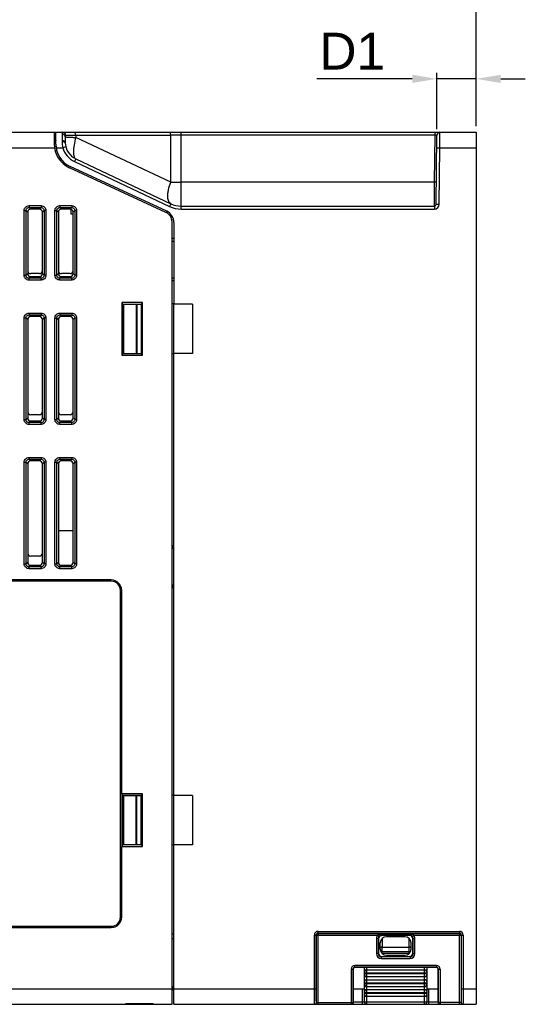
# Model space of a CAD drawing. Header units: millimetres. Extents: x 88 to 1193, y 471 to 1243.
# Tile 46 of 48: x 427 to 509, y 1000 to 1161. Entities that reach past the tile are written whole.
import ezdxf

# ---------------------------------------------------------------- set-up
doc = ezdxf.new("R2010")
doc.units = ezdxf.units.MM
doc.header["$LTSCALE"] = 20
doc.header["$PDMODE"] = 3
doc.header["$PDSIZE"] = 0.3
doc.layers.get('0').update_dxf_attribs({"linetype": 'CONTINUOUS'})
doc.layers.get('Defpoints').update_dxf_attribs({"linetype": 'CONTINUOUS'})
for name, color, linetype in [('32025067XX_LABEL_BL378', 7, 'CONTINUOUS'), ('33086451_IPMM300_M1_COVER_BL383', 7, 'CONTINUOUS'), ('33086562_M300_B_CASE_BASE_BL375', 7, 'CONTINUOUS'), ('33086565XX_M300_A_FANGUAR_BL376', 7, 'CONTINUOUS'), ('33087215_M300_B_BODY_MH_BL357', 7, 'CONTINUOUS'), ('DIM', 6, 'CONTINUOUS'), ('M300_B_PWR_BD_IPM_WO_EMI_BL364', 7, 'CONTINUOUS'), ('NUT_M4P07_BL377', 7, 'CONTINUOUS')]:
    doc.layers.add(name, color=color, linetype=linetype)
doc.styles.get("Standard").update_dxf_attribs({"font": 'arial.ttf'})
doc.dimstyles.get("Standard").update_dxf_attribs({"dimtxt": 6, "dimasz": 4, "dimexe": 1, "dimexo": 1, "dimgap": 0.09, "dimtad": 1, "dimdec": 1, "dimzin": 0, "dimdsep": 46, "dimtxsty": 'Standard', "dimblk": '_FILLED', "dimcen": 0.09, "dimclrd": 256, "dimclre": 256, "dimadec": 0, "dimazin": 0, "dimtp": 0.1, "dimtm": 0.1, "dimtfac": 1, "dimtdec": 1, "dimtmove": 0, "dimatfit": 3, "dimldrblk": '_FILLED', "dimfxl": 1, "dimtolj": 1, "dimtzin": 0, "dimlwe": -1, "dimarcsym": 0})

# ---------------------------------------------------------------- blocks, each defined once
blk = doc.blocks.new('_FILLED')
at = {"color": 0, "linetype": 'ByBlock'}
blk.add_solid([(0, 0), (-1, 0.167), (-1, -0.167)], dxfattribs=at)
blk = doc.blocks.new('*D7')
at = {"layer": 'Defpoints', "color": 0, "transparency": 16777216}
for p in [(494.87, 1151.2), (494.87, 1141.99), (501.27, 1142.49)]:
    blk.add_point(p, dxfattribs=at)
at = {"layer": 'DIM', "color": 7, "transparency": 16777216}
for p, q in [((494.87, 1142.99), (494.87, 1152.2)), ((501.27, 1143.49), (501.27, 1152.2))]:
    blk.add_line(p, q, dxfattribs=at)
at = {"layer": 'DIM', "color": 7, "lineweight": -2, "transparency": 16777216}
for p, q in [((490.87, 1151.2), (475.34, 1151.2)), ((501.27, 1151.2), (494.87, 1151.2)), ((505.27, 1151.2), (509.27, 1151.2))]:
    blk.add_line(p, q, dxfattribs=at)
at = {"layer": 'DIM', "color": 7, "lineweight": -2, "transparency": 16777216, "xscale": 4, "yscale": 4, "zscale": 4}
blk.add_blockref('_FILLED', (494.87, 1151.2), dxfattribs=at)
at = {"layer": 'DIM', "color": 7, "lineweight": -2, "transparency": 16777216, "xscale": 4, "yscale": 4, "zscale": 4, "rotation": 180}
blk.add_blockref('_FILLED', (501.27, 1151.2), dxfattribs=at)
at = {"layer": 'DIM', "color": 0, "transparency": 16777216, "insert": (481.1, 1155.71), "char_height": 6, "attachment_point": 5}
blk.add_mtext('\\A1;D1', dxfattribs=at)
blk = doc.blocks.new('*D8')
at = {"layer": 'Defpoints', "color": 0, "transparency": 16777216}
for p in [(343.27, 1163.72), (501.27, 1142.49), (343.27, 1087.93)]:
    blk.add_point(p, dxfattribs=at)
at = {"layer": 'DIM', "color": 7, "transparency": 16777216}
for p, q in [((343.27, 1088.93), (343.27, 1164.72)), ((501.27, 1143.49), (501.27, 1164.72))]:
    blk.add_line(p, q, dxfattribs=at)
at = {"layer": 'DIM', "color": 7, "lineweight": -2, "transparency": 16777216}
blk.add_line((497.27, 1163.72), (347.27, 1163.72), dxfattribs=at)
at = {"layer": 'DIM', "color": 7, "lineweight": -2, "transparency": 16777216, "xscale": 4, "yscale": 4, "zscale": 4, "rotation": 180}
blk.add_blockref('_FILLED', (343.27, 1163.72), dxfattribs=at)
at = {"layer": 'DIM', "color": 7, "lineweight": -2, "transparency": 16777216, "xscale": 4, "yscale": 4, "zscale": 4}
blk.add_blockref('_FILLED', (501.27, 1163.72), dxfattribs=at)
at = {"layer": 'DIM', "color": 0, "transparency": 16777216, "insert": (422.27, 1168.22), "char_height": 6, "attachment_point": 5}
blk.add_mtext('\\A1;D', dxfattribs=at)

msp = doc.modelspace()

# ---------------------------------------------------------------- linework, layer by layer
at = {"layer": '32025067XX_LABEL_BL378', "linetype": 'Continuous'}
for p, q in [((441.87, 1069.39), (395.67, 1069.39)), ((443.37, 1014.69), (443.37, 1067.89)), ((404.17, 1013.19), (441.87, 1013.19))]:
    msp.add_line(p, q, dxfattribs=at)
for centre, start, end in [((441.87, 1067.89), 0, 90), ((441.87, 1014.69), 270, 0)]:
    msp.add_arc(centre, 1.5, start, end, dxfattribs=at)
at = {"layer": '33086451_IPMM300_M1_COVER_BL383', "linetype": 'Continuous'}
for p, q in [((451.87, 1074.77), (451.87, 1075.24)), ((451.87, 1068.34), (451.87, 1068.81))]:
    msp.add_line(p, q, dxfattribs=at)
at = {"layer": '33086562_M300_B_CASE_BASE_BL375', "linetype": 'Continuous'}
for p, q in [((432.87, 1140.54), (432.87, 1142.43)), ((432.91, 1142.49), (501.27, 1142.49)), ((433.87, 1142.2), (433.87, 1141.12)), ((434.37, 1141.76), (434.37, 1140.89)), ((436.09, 1142), (436.09, 1141.67)), ((451.56, 1142), (436.09, 1142)), ((451.56, 1134.36), (436.09, 1141.67)), ((451.56, 1134.36), (451.56, 1142)), ((453.26, 1129.99), (453.26, 1142.49)), ((494.57, 1142.01), (453.26, 1142.01)), ((494.5, 1134.35), (494.57, 1142.01)), ((494.57, 1142.01), (494.57, 1142.49)), ((494.77, 1130.79), (494.87, 1141.99)), ((495.35, 1139.99), (495.37, 1142.49)), ((501.27, 1142.49), (501.27, 1000.49)), ((432.88, 1141.19), (432.57, 1141.13)), ((432.88, 1140.21), (432.58, 1140.15)), ((434.47, 1140.12), (433.99, 1139.99)), ((432.74, 1139.45), (432.99, 1139.57)), ((432.91, 1139.99), (433.99, 1139.99)), ((494.85, 1139.99), (495.35, 1139.99)), ((495.27, 1130.78), (495.35, 1139.99)), ((495.35, 1139.99), (501.27, 1139.99)), ((434.31, 1137.18), (434.54, 1137.29)), ((450.91, 1129.63), (435.19, 1136.91)), ((436.09, 1138.18), (435.87, 1137.72)), ((435.87, 1137.72), (451.34, 1130.42)), ((436.09, 1138.18), (451.56, 1130.87)), ((494.5, 1134.35), (453.26, 1134.35)), ((494.47, 1130.49), (494.5, 1134.35)), ((451.56, 1130.87), (451.34, 1130.42)), ((453.26, 1130.49), (494.47, 1130.49)), ((494.47, 1130.49), (494.47, 1129.99)), ((494.77, 1130.79), (495.27, 1130.78)), ((435.37, 1129.18), (435.37, 1129.95)), ((435.67, 1129.18), (435.37, 1129.18)), ((450.71, 1129.48), (451.03, 1129.56)), ((453.26, 1129.99), (494.47, 1129.99)), ((451.74, 1128.22), (452.01, 1128.3)), ((452.07, 1127.81), (452.07, 1114.5)), ((451.76, 1125.24), (452.07, 1125.23)), ((451.76, 1118.34), (452.07, 1118.34)), ((443.77, 1114.47), (446.76, 1114.5)), ((443.77, 1106.51), (443.77, 1114.47)), ((443.91, 1106.5), (443.91, 1114.47)), ((445.9, 1114.49), (445.9, 1106.49)), ((446.05, 1114.49), (446.05, 1106.49)), ((446.76, 1114.5), (446.76, 1106.48)), ((446.91, 1114.5), (446.77, 1114.5)), ((452.07, 1114.54), (451.77, 1114.54)), ((455.07, 1114.5), (452.07, 1114.5)), ((452.07, 1106.49), (452.07, 1114.49)), ((455.07, 1114.5), (455.07, 1106.48)), ((443.77, 1106.51), (446.76, 1106.48)), ((446.91, 1106.48), (446.77, 1106.48)), ((452.07, 1106.43), (451.77, 1106.44)), ((455.07, 1106.48), (452.07, 1106.48)), ((452.07, 1034.5), (452.07, 1106.48)), ((451.76, 1075.24), (452.07, 1075.23)), ((451.76, 1068.34), (452.07, 1068.34)), ((443.77, 1034.47), (446.76, 1034.5)), ((443.77, 1026.51), (443.77, 1034.47)), ((443.91, 1026.5), (443.91, 1034.47)), ((445.9, 1026.49), (445.9, 1034.49)), ((446.05, 1026.49), (446.05, 1034.49)), ((446.76, 1026.48), (446.76, 1034.5)), ((446.91, 1034.5), (446.77, 1034.5)), ((452.07, 1034.54), (451.77, 1034.54)), ((455.07, 1034.5), (452.07, 1034.5)), ((452.07, 1026.49), (452.07, 1034.49)), ((455.07, 1034.5), (455.07, 1026.48)), ((446.76, 1026.48), (443.77, 1026.51)), ((446.91, 1026.48), (446.77, 1026.48)), ((452.07, 1026.43), (451.77, 1026.44)), ((455.07, 1026.48), (452.07, 1026.48)), ((452.07, 1000.49), (452.07, 1026.48)), ((451.77, 1011.97), (452.07, 1011.97)), ((475.28, 1011.79), (475.27, 1011.73)), ((475.53, 1012.37), (498.55, 1012.37)), ((475.53, 1012.07), (475.53, 1012.37)), ((475.53, 1012.07), (498.55, 1012.07)), ((475.53, 1012.07), (475.57, 1012.03)), ((475.57, 1012.03), (475.57, 1012.03)), ((475.57, 1012.03), (498.51, 1012.03)), ((475.57, 1000.49), (475.57, 1012.03)), ((490.5, 1011.88), (485.83, 1011.88)), ((485.83, 1011.72), (485.83, 1011.88)), ((490.5, 1011.72), (490.5, 1011.88)), ((498.54, 1012.06), (498.51, 1012.03)), ((498.57, 1012.03), (498.51, 1012.03)), ((498.51, 1012.03), (498.51, 1000.49)), ((498.55, 1012.37), (498.55, 1012.07)), ((474.93, 1011.77), (475.23, 1011.77)), ((474.93, 1002.99), (474.93, 1011.77)), ((475.23, 1002.99), (475.23, 1011.77)), ((475.25, 1011.76), (475.27, 1011.73)), ((475.27, 1011.73), (485.22, 1011.73)), ((475.27, 1000.79), (475.27, 1011.73)), ((485.33, 1011.22), (485.03, 1011.22)), ((485.03, 1011.22), (485.03, 1008.75)), ((485.45, 1011.54), (485.22, 1011.73)), ((485.33, 1011.22), (485.37, 1011.19)), ((485.33, 1011.22), (485.33, 1008.75)), ((485.37, 1011.19), (485.37, 1008.79)), ((490.5, 1011.72), (485.83, 1011.72)), ((485.83, 1011.72), (485.87, 1011.69)), ((490.47, 1011.69), (485.87, 1011.69)), ((490.5, 1011.72), (490.47, 1011.69)), ((490.89, 1011.54), (491.12, 1011.73)), ((491, 1011.22), (490.97, 1011.19)), ((490.97, 1008.79), (490.97, 1011.19)), ((491, 1011.22), (491.3, 1011.22)), ((491, 1008.75), (491, 1011.22)), ((491.12, 1011.73), (498.81, 1011.73)), ((491.3, 1008.75), (491.3, 1011.22)), ((498.85, 1011.77), (498.81, 1011.73)), ((498.81, 1011.73), (498.81, 1011.74)), ((498.81, 1011.73), (498.81, 1000.79)), ((498.85, 1011.77), (499.15, 1011.77)), ((498.85, 1011.77), (498.85, 1002.99)), ((499.15, 1011.77), (499.15, 1002.99)), ((485.33, 1008.75), (485.03, 1008.75)), ((485.33, 1008.75), (485.37, 1008.79)), ((491, 1008.75), (490.97, 1008.79)), ((491, 1008.75), (491.3, 1008.75)), ((485.83, 1008.25), (485.87, 1008.29)), ((485.83, 1008.25), (490.5, 1008.25)), ((485.83, 1008.25), (485.83, 1007.95)), ((485.83, 1007.95), (490.5, 1007.95)), ((485.87, 1008.29), (490.47, 1008.29)), ((490.5, 1008.25), (490.47, 1008.29)), ((490.5, 1008.25), (490.5, 1007.95)), ((480.93, 1006.22), (481.23, 1006.22)), ((480.93, 1006.22), (480.93, 1000.49)), ((481.27, 1006.19), (481.23, 1006.22)), ((481.23, 1006.22), (481.23, 1000.79)), ((481.27, 1000.79), (481.27, 1006.19)), ((494.8, 1006.82), (481.53, 1006.82)), ((481.53, 1006.52), (481.53, 1006.82)), ((494.8, 1006.52), (481.53, 1006.52)), ((481.57, 1006.49), (481.53, 1006.52)), ((494.77, 1006.49), (481.57, 1006.49)), ((494.8, 1006.52), (494.77, 1006.49)), ((494.8, 1006.82), (494.8, 1006.52)), ((495.1, 1006.22), (495.07, 1006.19)), ((495.07, 1000.79), (495.07, 1006.19)), ((495.1, 1006.22), (495.4, 1006.22)), ((495.1, 1006.22), (495.1, 1000.79)), ((495.4, 1006.22), (495.4, 1000.49)), ((451.75, 1002.82), (452.07, 1002.79)), ((451.87, 1003.35), (451.87, 1002.81)), ((452.07, 1002.99), (475.23, 1002.99)), ((498.85, 1002.99), (501.27, 1002.99)), ((475.27, 1000.79), (481.27, 1000.79)), ((498.81, 1000.79), (495.07, 1000.79)), ((452.07, 1000.49), (480.93, 1000.49)), ((495.4, 1000.49), (501.27, 1000.49))]:
    msp.add_line(p, q, dxfattribs=at)
for centre, radius, start, end in [((453.25, 282.42), 859.59, 89.99912, 90.11297), ((495.37, 1141.99), 0.5, 89.9999, 179.5), ((436.87, 1140.54), 4, 180, 245.1363), ((439.39, 1141.11), 5.53, 179.9909, 181.4176), ((439.29, 1141.11), 5.43, 181.4261, 191.9669), ((437.41, 1140.89), 3.04, 179.9877, 181.7698), ((437.37, 1140.89), 3, 181.781, 244.7223), ((437.37, 1140.89), 3.5, 194.9176, 244.7223), ((453.25, 1241.82), 107.47, 269.0963, 270.0069), ((453.26, 1134.49), 4, 244.7223, 270), ((494.47, 1130.79), 0.3, 270, 359.5), ((494.47, 1130.79), 0.8, 270, 359.5), ((450.07, 1127.81), 2, 0, 65.1363), ((453.26, 1134.49), 4.5, 244.7223, 270), ((475.53, 1011.77), 0.6, 90.0047, 179.9953), ((475.53, 1011.77), 0.3, 89.9783, 180.0217), ((475.58, 1011.73), 0.303, 163.7246, 169.3168), ((475.57, 1011.73), 0.301, 124.1846, 135.6254), ((498.55, 1011.77), 0.6, 0.0047, 89.9953), ((498.55, 1011.77), 0.3, 359.9783, 90.0217), ((498.51, 1011.73), 0.303, 73.7246, 79.3168), ((498.51, 1011.73), 0.301, 34.1846, 45.6254), ((485.83, 1008.75), 0.8, 180.0024, 269.9976), ((485.83, 1008.75), 0.5, 179.9882, 270.0118), ((490.5, 1008.75), 0.8, 270.0024, 359.9976), ((490.5, 1008.75), 0.5, 269.9882, 0.0118), ((481.53, 1006.22), 0.6, 89.9968, 180.0032), ((481.53, 1006.22), 0.3, 89.972, 180.028), ((494.8, 1006.22), 0.6, 0.0047, 89.9953), ((494.8, 1006.22), 0.3, 359.9783, 90.0217), ((474.97, 1000.79), 0.3, 270.0044, 0.0044), ((474.97, 1000.79), 0.3, 269.9866, 0.0221), ((480.93, 1000.79), 0.3, 270.0045, 0.0042), ((495.4, 1000.79), 0.3, 179.9987, 236.8673), ((499.11, 1000.79), 0.3, 179.9956, 269.9956), ((499.11, 1000.79), 0.3, 179.9779, 270.0134)]:
    msp.add_arc(centre, radius, start, end, dxfattribs=at)
for centre, major_axis, ratio, start_param, end_param in [((485.87, 1011.19), (0.462, -0.191), 0.999785, 1.963572, 3.534063), ((490.47, 1011.19), (0.462, 0.191), 0.999785, 5.890715, 7.461206), ((485.87, 1008.79), (0.293, 0.406), 0.999518, -4.087759, -2.517268), ((490.47, 1008.79), (-0.293, 0.406), 0.999518, -3.765918, -2.195426), ((481.57, 1006.19), (0.277, -0.115), 0.999785, 1.963572, 3.534063), ((494.77, 1006.19), (0.277, 0.115), 0.999785, -0.392471, 1.178021)]:
    msp.add_ellipse(centre, major_axis=major_axis, ratio=ratio, start_param=start_param, end_param=end_param, dxfattribs=at)
for points, knots in [([(432.91, 1142.49), (432.9, 1142.49), (432.87, 1142.47), (432.87, 1142.44), (432.87, 1142.43)], [0, 0, 0, 0, 0.408714, 1, 1, 1, 1]), ([(433.99, 1142.49), (433.97, 1142.49), (433.93, 1142.47), (433.89, 1142.41), (433.87, 1142.32), (433.87, 1142.25), (433.87, 1142.2)], [0, 0, 0, 0, 0.172518, 0.366633, 0.636335, 1, 1, 1, 1]), ([(434.37, 1141.76), (434.37, 1141.81), (434.34, 1141.93), (434.19, 1142.13), (433.99, 1142.2), (433.87, 1142.2)], [0, 0, 0, 0, 0.237439, 0.484012, 1, 1, 1, 1]), ([(434.47, 1141.99), (434.47, 1142.12), (434.37, 1142.38), (434.11, 1142.49), (433.99, 1142.49)], [0, 0, 0, 0, 0.506354, 1, 1, 1, 1]), ([(434.47, 1141.99), (434.46, 1141.99), (434.42, 1141.98), (434.39, 1141.93), (434.37, 1141.85), (434.37, 1141.79), (434.37, 1141.76)], [0, 0, 0, 0, 0.181189, 0.379673, 0.647082, 1, 1, 1, 1]), ([(434.37, 1141.76), (434.37, 1141.76), (434.38, 1141.75), (434.4, 1141.75), (434.44, 1141.74), (434.52, 1141.73), (434.65, 1141.72), (434.85, 1141.7), (435.1, 1141.69), (435.4, 1141.68), (435.73, 1141.67), (435.96, 1141.67), (436.09, 1141.67)], [0, 0, 0, 0, 0.006279, 0.020153, 0.042279, 0.072713, 0.158105, 0.27467, 0.420243, 0.592043, 0.786809, 1, 1, 1, 1]), ([(436.09, 1142), (435.75, 1142), (435.21, 1142), (434.67, 1142), (434.47, 1141.99)], [0, 0, 0, 0, 0.630492, 1, 1, 1, 1]), ([(436.09, 1141.67), (435.98, 1141.25), (435.8, 1140.48), (435.7, 1139.55), (435.73, 1138.92), (435.8, 1138.52), (435.95, 1138.24), (436.09, 1138.18)], [0, 0, 0, 0, 0.355449, 0.654872, 0.774375, 0.870937, 1, 1, 1, 1]), ([(436.09, 1142), (436.09, 1142.07), (436.07, 1142.19), (436.03, 1142.36), (435.94, 1142.49), (435.87, 1142.49)], [0, 0, 0, 0, 0.336604, 0.631534, 1, 1, 1, 1]), ([(451.56, 1142), (451.56, 1142.07), (451.54, 1142.19), (451.5, 1142.36), (451.41, 1142.49), (451.34, 1142.49)], [0, 0, 0, 0, 0.336604, 0.631535, 1, 1, 1, 1]), ([(494.87, 1141.99), (494.87, 1141.99), (494.86, 1142), (494.84, 1142), (494.81, 1142), (494.76, 1142), (494.68, 1142.01), (494.61, 1142.01), (494.57, 1142.01)], [0, 0, 0, 0, 0.021902, 0.079129, 0.17122, 0.295025, 0.61829, 1, 1, 1, 1]), ([(434.3, 1141), (434.25, 1141.04), (434.1, 1141.1), (433.95, 1141.12), (433.87, 1141.12)], [0, 0, 0, 0, 0.443609, 1, 1, 1, 1]), ([(434.3, 1140.89), (434.25, 1140.93), (434.1, 1140.97), (433.95, 1140.98), (433.87, 1140.98)], [0, 0, 0, 0, 0.438599, 1, 1, 1, 1]), ([(434.37, 1140.89), (434.37, 1140.9), (434.36, 1140.94), (434.33, 1140.98), (434.3, 1141)], [0, 0, 0, 0, 0.220587, 1, 1, 1, 1]), ([(434.37, 1140.8), (434.37, 1140.8), (434.36, 1140.84), (434.33, 1140.87), (434.3, 1140.89)], [0, 0, 0, 0, 0.212905, 1, 1, 1, 1]), ([(451.56, 1130.87), (451.16, 1131.06), (451.04, 1131.84), (451.09, 1132.6), (451.23, 1133.38), (451.41, 1133.97), (451.56, 1134.36)], [0, 0, 0, 0, 0.358118, 0.496636, 0.652024, 1, 1, 1, 1]), ([(494.8, 1134.36), (494.8, 1134.35), (494.79, 1134.35), (494.78, 1134.35), (494.75, 1134.35), (494.69, 1134.35), (494.61, 1134.35), (494.54, 1134.35), (494.5, 1134.35)], [0, 0, 0, 0, 0.02053, 0.077664, 0.169875, 0.294051, 0.61852, 1, 1, 1, 1]), ([(485.83, 1011.88), (485.73, 1011.88), (485.51, 1011.86), (485.31, 1011.79), (485.22, 1011.73)], [0, 0, 0, 0, 0.500888, 1, 1, 1, 1]), ([(485.83, 1011.72), (485.76, 1011.72), (485.61, 1011.69), (485.49, 1011.6), (485.45, 1011.54)], [0, 0, 0, 0, 0.500828, 1, 1, 1, 1]), ([(490.89, 1011.54), (490.84, 1011.6), (490.72, 1011.69), (490.58, 1011.72), (490.5, 1011.72)], [0, 0, 0, 0, 0.499168, 1, 1, 1, 1]), ([(474.97, 1000.49), (474.97, 1000.49), (474.97, 1000.51), (474.96, 1000.54), (474.96, 1000.6), (474.96, 1000.68), (474.95, 1000.79), (474.95, 1000.97), (474.94, 1001.24), (474.94, 1001.62), (474.94, 1002.04), (474.93, 1002.51), (474.93, 1002.83), (474.93, 1002.99)], [0, 0, 0, 0, 0.005059, 0.01952, 0.043386, 0.076468, 0.118418, 0.168861, 0.293178, 0.444668, 0.617445, 0.805051, 1, 1, 1, 1]), ([(475.27, 1000.79), (475.27, 1000.79), (475.27, 1000.81), (475.26, 1000.83), (475.26, 1000.89), (475.26, 1000.96), (475.25, 1001.05), (475.25, 1001.21), (475.24, 1001.45), (475.24, 1001.78), (475.24, 1002.16), (475.23, 1002.56), (475.23, 1002.84), (475.23, 1002.99)], [0, 0, 0, 0, 0.005127, 0.019602, 0.043474, 0.076561, 0.118515, 0.168957, 0.29326, 0.444739, 0.6175, 0.805078, 1, 1, 1, 1]), ([(498.85, 1002.99), (498.85, 1002.84), (498.85, 1002.56), (498.85, 1002.16), (498.85, 1001.78), (498.84, 1001.45), (498.84, 1001.21), (498.83, 1001.05), (498.83, 1000.96), (498.83, 1000.89), (498.82, 1000.83), (498.82, 1000.81), (498.82, 1000.79), (498.81, 1000.79)], [0, 0, 0, 0, 0.194922, 0.3825, 0.555261, 0.70674, 0.831043, 0.881485, 0.923439, 0.956526, 0.980398, 0.994873, 1, 1, 1, 1]), ([(499.15, 1002.99), (499.15, 1002.83), (499.15, 1002.51), (499.15, 1002.04), (499.15, 1001.62), (499.14, 1001.24), (499.14, 1000.97), (499.13, 1000.79), (499.13, 1000.68), (499.12, 1000.6), (499.12, 1000.54), (499.12, 1000.51), (499.12, 1000.49), (499.11, 1000.49)], [0, 0, 0, 0, 0.194949, 0.382555, 0.555332, 0.706822, 0.831139, 0.881582, 0.923532, 0.956614, 0.98048, 0.994941, 1, 1, 1, 1]), ([(481.27, 1000.79), (481.27, 1000.72), (481.22, 1000.59), (481.11, 1000.52), (481.06, 1000.5)], [0, 0, 0, 0, 0.546691, 1, 1, 1, 1]), ([(495.07, 1000.79), (495.07, 1000.72), (495.11, 1000.59), (495.22, 1000.52), (495.28, 1000.5)], [0, 0, 0, 0, 0.546925, 1, 1, 1, 1])]:
    msp.add_open_spline(points, degree=3, knots=knots, dxfattribs=at)
for points in [[(475.36, 1011.94), (475.32, 1011.91), (475.3, 1011.86), (475.29, 1011.82)], [(475.57, 1012.03), (475.51, 1012.03), (475.45, 1012.01), (475.4, 1011.98)], [(490.89, 1011.83), (490.76, 1011.86), (490.63, 1011.88), (490.5, 1011.88)], [(491.12, 1011.73), (491.05, 1011.78), (490.97, 1011.81), (490.89, 1011.83)], [(498.72, 1011.95), (498.69, 1011.98), (498.64, 1012.01), (498.6, 1012.02)], [(498.81, 1011.74), (498.81, 1011.79), (498.79, 1011.85), (498.76, 1011.9)], [(485.22, 1011.73), (485.1, 1011.59), (485.03, 1011.4), (485.03, 1011.22)], [(485.45, 1011.54), (485.38, 1011.45), (485.33, 1011.33), (485.33, 1011.22)], [(491, 1011.22), (491, 1011.33), (490.96, 1011.45), (490.89, 1011.54)], [(491.3, 1011.22), (491.3, 1011.4), (491.23, 1011.59), (491.12, 1011.73)], [(481.06, 1000.5), (481.03, 1000.49), (480.99, 1000.49), (480.96, 1000.49)], [(495.4, 1000.49), (495.34, 1000.49), (495.29, 1000.51), (495.24, 1000.54)], [(495.28, 1000.5), (495.31, 1000.49), (495.34, 1000.49), (495.37, 1000.49)]]:
    msp.add_open_spline(points, degree=3, dxfattribs=at)
at = {"layer": '33086565XX_M300_A_FANGUAR_BL376', "linetype": 'Continuous'}
for p, q in [((485.67, 1009.49), (485.67, 1010.49)), ((485.97, 1011.2), (485.97, 1009.81)), ((489.67, 1011.49), (486.67, 1011.49)), ((490.37, 1009.81), (490.37, 1011.2)), ((490.67, 1009.49), (490.67, 1010.49)), ((485.75, 1009.09), (485.97, 1009.09)), ((485.97, 1008.79), (485.95, 1008.79)), ((485.97, 1009.81), (490.37, 1009.81)), ((485.97, 1008.79), (485.97, 1009.81)), ((485.97, 1009.09), (490.37, 1009.09)), ((485.97, 1008.79), (490.37, 1008.79)), ((485.97, 1008.77), (485.97, 1008.79)), ((490.37, 1008.79), (490.37, 1009.81)), ((490.37, 1009.09), (490.58, 1009.09)), ((490.38, 1008.79), (490.37, 1008.79)), ((490.37, 1008.79), (490.37, 1008.77)), ((486.67, 1008.49), (489.67, 1008.49)), ((486.67, 1008.49), (489.67, 1008.49)), ((481.27, 1000.89), (481.27, 1006.19)), ((483.07, 1000.89), (483.07, 1006.49)), ((483.07, 1006.09), (493.27, 1006.09)), ((483.07, 1005.59), (493.27, 1005.59)), ((483.07, 1005.49), (493.27, 1005.49)), ((483.47, 1000.49), (483.47, 1006.49)), ((492.87, 1000.49), (492.87, 1006.49)), ((493.27, 1000.89), (493.27, 1006.49)), ((495.07, 1006.19), (495.07, 1000.89)), ((483.07, 1004.99), (493.27, 1004.99)), ((483.07, 1004.49), (493.27, 1004.49)), ((483.07, 1003.99), (493.27, 1003.99)), ((483.07, 1003.89), (493.27, 1003.89)), ((481.27, 1002.99), (483.07, 1002.99)), ((482.77, 1000.49), (482.77, 1002.99)), ((483.07, 1003.39), (493.27, 1003.39)), ((483.07, 1002.89), (493.27, 1002.89)), ((483.07, 1002.39), (493.27, 1002.39)), ((483.07, 1002.29), (493.27, 1002.29)), ((493.27, 1002.99), (495.07, 1002.99)), ((493.57, 1000.49), (493.57, 1002.99)), ((481.27, 1000.89), (495.07, 1000.89)), ((483.07, 1001.79), (493.27, 1001.79)), ((480.93, 1000.49), (495.4, 1000.49))]:
    msp.add_line(p, q, dxfattribs=at)
for centre, radius, start, end in [((486.67, 1010.49), 1, 90, 180), ((489.67, 1010.49), 1, 0, 90), ((486.67, 1009.49), 1, 180, 270), ((489.67, 1009.49), 1, 270, 0), ((483.47, 1005.69), 0.4, 90, 180), ((483.47, 1005.39), 0.4, 180, 270), ((492.87, 1005.69), 0.4, 0, 90), ((492.87, 1005.39), 0.4, 270, 0), ((483.47, 1004.09), 0.4, 90, 180), ((483.47, 1003.79), 0.4, 180, 270), ((492.87, 1004.09), 0.4, 0, 90), ((492.87, 1003.79), 0.4, 270, 0), ((483.47, 1002.49), 0.4, 90, 180), ((483.47, 1002.19), 0.4, 180, 270), ((492.87, 1002.49), 0.4, 0, 90), ((492.87, 1002.19), 0.4, 270, 0), ((480.87, 1000.89), 0.4, 358.0041, 0), ((483.47, 1000.89), 0.4, 180, 270), ((492.87, 1000.89), 0.4, 270, 0), ((495.47, 1000.89), 0.4, 180, 181.9959)]:
    msp.add_arc(centre, radius, start, end, dxfattribs=at)
for points, knots in [([(485.97, 1009.81), (485.93, 1009.81), (485.86, 1009.8), (485.76, 1009.76), (485.69, 1009.71), (485.67, 1009.65), (485.67, 1009.63)], [0, 0, 0, 0, 0.303903, 0.579517, 0.809253, 1, 1, 1, 1]), ([(490.67, 1009.63), (490.67, 1009.65), (490.65, 1009.71), (490.58, 1009.76), (490.48, 1009.8), (490.41, 1009.81), (490.37, 1009.81)], [0, 0, 0, 0, 0.190747, 0.420483, 0.696097, 1, 1, 1, 1])]:
    msp.add_open_spline(points, degree=3, knots=knots, dxfattribs=at)
at = {"layer": '33087215_M300_B_BODY_MH_BL357', "linetype": 'Continuous'}
for p, q in [((349.37, 1142.49), (432.91, 1142.49)), ((432.57, 1142.4), (432.57, 1140.63)), ((435.06, 1142.49), (435.87, 1142.49)), ((432.65, 1141.51), (432.59, 1141.5)), ((432.8, 1141.2), (432.87, 1141.2)), ((348.97, 1139.99), (432.62, 1139.99)), ((450.78, 1129.44), (435.06, 1136.73)), ((428.5, 1130.55), (428.5, 1130.25)), ((428.5, 1130.55), (430.44, 1130.55)), ((430.44, 1130.55), (430.44, 1130.25)), ((433.5, 1130.55), (433.5, 1130.25)), ((433.5, 1130.55), (435.43, 1130.55)), ((435.43, 1130.55), (435.43, 1130.25)), ((427.7, 1119.22), (427.7, 1129.76)), ((427.7, 1129.76), (428, 1129.76)), ((428, 1119.22), (428, 1129.76)), ((428, 1129.76), (428.27, 1129.49)), ((428.27, 1129.49), (428.27, 1119.48)), ((428.5, 1130.25), (430.44, 1130.25)), ((428.5, 1130.25), (428.76, 1129.99)), ((430.17, 1129.99), (428.76, 1129.99)), ((430.44, 1130.25), (430.17, 1129.99)), ((430.93, 1129.76), (430.67, 1129.49)), ((430.67, 1119.48), (430.67, 1129.49)), ((430.93, 1129.76), (430.93, 1119.22)), ((431.23, 1129.76), (430.93, 1129.76)), ((431.23, 1129.76), (431.23, 1119.22)), ((432.71, 1119.22), (432.71, 1129.75)), ((432.71, 1129.75), (433, 1129.75)), ((433, 1119.22), (433, 1129.75)), ((433, 1129.75), (433.27, 1129.49)), ((433.27, 1129.49), (433.27, 1119.48)), ((433.5, 1130.25), (435.43, 1130.25)), ((433.5, 1130.25), (433.76, 1129.99)), ((435.17, 1129.99), (433.76, 1129.99)), ((435.43, 1130.25), (435.17, 1129.99)), ((435.93, 1129.75), (435.67, 1129.49)), ((435.67, 1119.48), (435.67, 1129.49)), ((435.93, 1129.75), (435.93, 1119.22)), ((436.23, 1129.75), (435.93, 1129.75)), ((436.23, 1129.75), (436.23, 1119.22)), ((451.77, 1000.49), (451.77, 1127.9)), ((451.77, 1124.77), (452.07, 1124.76)), ((427.7, 1119.22), (428, 1119.22)), ((428, 1119.22), (428.27, 1119.48)), ((430.17, 1119.49), (428.76, 1119.49)), ((430.93, 1119.22), (430.67, 1119.48)), ((431.23, 1119.22), (430.93, 1119.22)), ((432.71, 1119.22), (433, 1119.22)), ((433, 1119.22), (433.27, 1119.48)), ((435.17, 1119.49), (433.76, 1119.49)), ((435.93, 1119.22), (435.67, 1119.48)), ((436.23, 1119.22), (435.93, 1119.22)), ((428.5, 1118.72), (428.76, 1118.99)), ((428.5, 1118.42), (428.5, 1118.72)), ((430.44, 1118.72), (428.5, 1118.72)), ((430.44, 1118.43), (428.5, 1118.42)), ((428.76, 1118.99), (430.17, 1118.99)), ((430.44, 1118.72), (430.17, 1118.99)), ((430.44, 1118.43), (430.44, 1118.72)), ((433.5, 1118.72), (433.76, 1118.99)), ((435.43, 1118.73), (433.5, 1118.72)), ((433.5, 1118.43), (433.5, 1118.72)), ((435.43, 1118.43), (433.5, 1118.43)), ((433.76, 1118.99), (435.17, 1118.99)), ((435.43, 1118.73), (435.17, 1118.99)), ((435.43, 1118.43), (435.43, 1118.73)), ((451.77, 1118.81), (452.07, 1118.81)), ((443.57, 1114.79), (443.57, 1106.19)), ((446.97, 1114.79), (443.57, 1114.79)), ((443.57, 1114.79), (443.63, 1114.72)), ((446.91, 1114.73), (443.63, 1114.72)), ((443.63, 1114.72), (443.63, 1106.25)), ((446.97, 1114.79), (446.91, 1114.73)), ((446.91, 1106.25), (446.91, 1114.73)), ((446.97, 1106.19), (446.97, 1114.79)), ((428.5, 1113.05), (428.5, 1112.75)), ((428.5, 1113.05), (430.44, 1113.05)), ((430.44, 1113.05), (430.44, 1112.75)), ((433.5, 1113.05), (433.5, 1112.75)), ((433.5, 1113.05), (435.43, 1113.05)), ((435.43, 1113.05), (435.43, 1112.75)), ((427.7, 1095.72), (427.7, 1112.26)), ((427.7, 1112.26), (428, 1112.26)), ((428, 1095.72), (428, 1112.26)), ((428, 1112.26), (428.27, 1111.99)), ((428.27, 1111.99), (428.27, 1095.98)), ((428.5, 1112.75), (430.44, 1112.75)), ((428.5, 1112.75), (428.76, 1112.49)), ((430.17, 1112.49), (428.76, 1112.49)), ((430.44, 1112.75), (430.17, 1112.49)), ((430.93, 1112.26), (430.67, 1111.99)), ((430.67, 1095.98), (430.67, 1111.99)), ((430.93, 1112.26), (430.93, 1095.72)), ((431.23, 1112.26), (430.93, 1112.26)), ((431.23, 1112.26), (431.23, 1095.72)), ((432.71, 1095.72), (432.71, 1112.25)), ((432.71, 1112.25), (433, 1112.25)), ((433, 1095.72), (433, 1112.25)), ((433, 1112.25), (433.27, 1111.99)), ((433.27, 1111.99), (433.27, 1095.98)), ((433.5, 1112.75), (435.43, 1112.75)), ((433.5, 1112.75), (433.76, 1112.49)), ((435.17, 1112.49), (433.76, 1112.49)), ((435.43, 1112.75), (435.17, 1112.49)), ((435.93, 1112.25), (435.67, 1111.99)), ((435.67, 1095.98), (435.67, 1111.99)), ((435.93, 1112.25), (435.93, 1095.72)), ((436.23, 1112.25), (435.93, 1112.25)), ((436.23, 1112.25), (436.23, 1095.72)), ((443.57, 1106.19), (443.63, 1106.25)), ((443.57, 1106.19), (446.97, 1106.19)), ((443.63, 1106.25), (446.91, 1106.25)), ((446.97, 1106.19), (446.91, 1106.25)), ((427.7, 1095.72), (428, 1095.72)), ((428, 1095.72), (428.27, 1095.98)), ((428.5, 1095.22), (428.76, 1095.49)), ((428.5, 1094.92), (428.5, 1095.22)), ((430.44, 1095.22), (428.5, 1095.22)), ((430.17, 1096.49), (428.76, 1096.49)), ((428.76, 1095.49), (430.17, 1095.49)), ((430.44, 1095.22), (430.17, 1095.49)), ((430.44, 1094.93), (430.44, 1095.22)), ((430.93, 1095.72), (430.67, 1095.98)), ((431.23, 1095.72), (430.93, 1095.72)), ((432.71, 1095.72), (433, 1095.72)), ((433, 1095.72), (433.27, 1095.98)), ((433.5, 1095.22), (433.76, 1095.49)), ((435.43, 1095.23), (433.5, 1095.22)), ((433.5, 1094.93), (433.5, 1095.22)), ((435.17, 1096.49), (433.76, 1096.49)), ((433.76, 1095.49), (435.17, 1095.49)), ((435.43, 1095.23), (435.17, 1095.49)), ((435.43, 1094.93), (435.43, 1095.23)), ((435.93, 1095.72), (435.67, 1095.98)), ((436.23, 1095.72), (435.93, 1095.72)), ((430.44, 1094.93), (428.5, 1094.92)), ((435.43, 1094.93), (433.5, 1094.93)), ((427.7, 1072.22), (427.7, 1088.76)), ((427.7, 1088.76), (428, 1088.76)), ((428, 1072.22), (428, 1088.76)), ((428, 1088.76), (428.27, 1088.49)), ((428.5, 1089.55), (428.5, 1089.25)), ((428.5, 1089.55), (430.44, 1089.55)), ((428.5, 1089.25), (430.44, 1089.25)), ((428.5, 1089.25), (428.76, 1088.99)), ((430.17, 1088.99), (428.76, 1088.99)), ((430.44, 1089.25), (430.17, 1088.99)), ((430.44, 1089.55), (430.44, 1089.25)), ((430.93, 1088.76), (430.67, 1088.49)), ((431.23, 1088.76), (430.93, 1088.76)), ((430.93, 1088.76), (430.93, 1072.22)), ((431.23, 1088.76), (431.23, 1072.22)), ((432.71, 1088.75), (433, 1088.75)), ((432.71, 1072.22), (432.71, 1088.75)), ((433, 1072.22), (433, 1088.75)), ((433, 1088.75), (433.27, 1088.49)), ((433.5, 1089.55), (435.43, 1089.55)), ((433.5, 1089.55), (433.5, 1089.25)), ((433.5, 1089.25), (435.43, 1089.25)), ((433.5, 1089.25), (433.76, 1088.99)), ((435.17, 1088.99), (433.76, 1088.99)), ((435.43, 1089.25), (435.17, 1088.99)), ((435.43, 1089.55), (435.43, 1089.25)), ((435.93, 1088.75), (435.67, 1088.49)), ((436.23, 1088.75), (435.93, 1088.75)), ((435.93, 1088.75), (435.93, 1072.22)), ((436.23, 1088.75), (436.23, 1072.22)), ((428.27, 1088.49), (428.27, 1072.48)), ((430.67, 1072.48), (430.67, 1088.49)), ((433.27, 1088.49), (433.27, 1072.48)), ((435.67, 1072.48), (435.67, 1088.49)), ((451.77, 1074.77), (452.07, 1074.76)), ((430.17, 1073.49), (428.76, 1073.49)), ((427.7, 1072.22), (428, 1072.22)), ((428, 1072.22), (428.27, 1072.48)), ((428.5, 1071.72), (428.76, 1071.99)), ((430.44, 1071.72), (428.5, 1071.72)), ((428.5, 1071.42), (428.5, 1071.72)), ((430.44, 1071.43), (428.5, 1071.42)), ((428.76, 1071.99), (430.17, 1071.99)), ((430.44, 1071.72), (430.17, 1071.99)), ((430.44, 1071.43), (430.44, 1071.72)), ((430.93, 1072.22), (430.67, 1072.48)), ((431.23, 1072.22), (430.93, 1072.22)), ((432.71, 1072.22), (433, 1072.22)), ((433, 1072.22), (433.27, 1072.48)), ((433.5, 1071.72), (433.76, 1071.99)), ((435.43, 1071.73), (433.5, 1071.72)), ((433.5, 1071.43), (433.5, 1071.72)), ((435.43, 1071.43), (433.5, 1071.43)), ((433.76, 1071.99), (435.17, 1071.99)), ((435.43, 1071.73), (435.17, 1071.99)), ((435.43, 1071.43), (435.43, 1071.73)), ((435.93, 1072.22), (435.67, 1072.48)), ((436.23, 1072.22), (435.93, 1072.22)), ((441.87, 1069.59), (395.67, 1069.59)), ((451.77, 1068.81), (452.07, 1068.81)), ((443.57, 1034.78), (443.57, 1067.89)), ((446.97, 1034.79), (443.57, 1034.79)), ((443.58, 1034.78), (443.57, 1034.78)), ((443.58, 1034.78), (443.63, 1034.72)), ((443.58, 1034.78), (443.58, 1026.2)), ((446.91, 1034.73), (443.63, 1034.72)), ((443.63, 1034.72), (443.63, 1026.25)), ((446.97, 1034.79), (446.91, 1034.73)), ((446.91, 1026.25), (446.91, 1034.73)), ((446.97, 1026.19), (446.97, 1034.79)), ((443.58, 1026.2), (443.63, 1026.25)), ((443.63, 1026.25), (446.91, 1026.25)), ((446.97, 1026.19), (446.91, 1026.25)), ((443.58, 1026.2), (443.57, 1026.2)), ((443.57, 1014.69), (443.57, 1026.2)), ((443.57, 1026.19), (446.97, 1026.19)), ((403.97, 1012.99), (441.87, 1012.99)), ((386.57, 1002.99), (451.77, 1002.99)), ((386.57, 1000.49), (451.77, 1000.49)), ((448.67, 1000.54), (444.17, 1000.54)), ((444.17, 1000.49), (444.17, 1000.54)), ((448.67, 1000.49), (448.67, 1000.54))]:
    msp.add_line(p, q, dxfattribs=at)
for centre, radius, start, end in [((431.17, 1086.63), 54.6, 88.2927, 88.5375), ((436.87, 1140.63), 4.3, 180, 245.1303), ((450.07, 1127.9), 1.7, 0, 65.1303), ((441.87, 1067.89), 1.7, 0, 90), ((441.87, 1014.69), 1.7, 270, 0)]:
    msp.add_arc(centre, radius, start, end, dxfattribs=at)
for centre, major_axis, ratio, start_param, end_param in [((428.77, 1129.48), (-0.35, 0.367), 0.985867, -0.755699, 0.800878), ((430.16, 1129.48), (0.366, 0.352), 0.984619, -0.756911, 0.798399), ((433.77, 1129.48), (-0.35, 0.367), 0.985867, -0.755699, 0.800878), ((435.16, 1129.48), (0.366, 0.352), 0.984619, -0.756911, 0.798399), ((428.77, 1119.99), (0.344, 0.372), 0.986256, -3.958844, -2.401844), ((428.77, 1119.49), (0.35, 0.367), 0.985867, -3.942471, -2.385894), ((430.16, 1119.99), (0.371, -0.347), 0.984181, -0.811069, 0.743819), ((430.16, 1119.49), (0.366, -0.352), 0.984619, -0.798399, 0.756911), ((433.77, 1119.99), (0.344, 0.372), 0.986256, -3.958844, -2.401844), ((433.77, 1119.49), (0.35, 0.367), 0.985867, -3.942471, -2.385894), ((435.16, 1119.99), (0.371, -0.347), 0.984181, -0.811069, 0.743819), ((435.16, 1119.49), (0.366, -0.352), 0.984619, -0.798399, 0.756911), ((428.77, 1111.98), (-0.35, 0.367), 0.985867, -0.755699, 0.800878), ((430.16, 1111.98), (0.366, 0.352), 0.984619, -0.756911, 0.798399), ((433.77, 1111.98), (-0.35, 0.367), 0.985867, -0.755699, 0.800878), ((435.16, 1111.98), (0.366, 0.352), 0.984619, -0.756911, 0.798399), ((428.77, 1096.99), (0.344, 0.372), 0.986256, -3.958844, -2.401844), ((430.16, 1096.99), (0.371, -0.347), 0.984181, -0.811069, 0.743819), ((433.77, 1096.99), (0.344, 0.372), 0.986256, -3.958844, -2.401844), ((435.16, 1096.99), (0.371, -0.347), 0.984181, -0.811069, 0.743819), ((428.77, 1095.99), (0.35, 0.367), 0.985867, -3.942471, -2.385894), ((430.16, 1095.99), (0.366, -0.352), 0.984619, -0.798399, 0.756911), ((433.77, 1095.99), (0.35, 0.367), 0.985867, -3.942471, -2.385894), ((435.16, 1095.99), (0.366, -0.352), 0.984619, -0.798399, 0.756911), ((428.77, 1088.48), (-0.35, 0.367), 0.985867, -0.755699, 0.800878), ((430.16, 1088.48), (0.366, 0.352), 0.984619, -0.756911, 0.798399), ((433.77, 1088.48), (-0.35, 0.367), 0.985867, -0.755699, 0.800878), ((435.16, 1088.48), (0.366, 0.352), 0.984619, -0.756911, 0.798399), ((428.77, 1073.99), (0.344, 0.372), 0.986256, -3.958844, -2.401844), ((430.16, 1073.99), (0.371, -0.347), 0.984181, -0.811069, 0.743819), ((428.77, 1072.49), (0.35, 0.367), 0.985867, -3.942471, -2.385894), ((430.16, 1072.49), (0.366, -0.352), 0.984619, -0.798399, 0.756911), ((433.77, 1072.49), (0.35, 0.367), 0.985867, -3.942471, -2.385894), ((435.16, 1072.49), (0.366, -0.352), 0.984619, -0.798399, 0.756911)]:
    msp.add_ellipse(centre, major_axis=major_axis, ratio=ratio, start_param=start_param, end_param=end_param, dxfattribs=at)
for points, knots in [([(432.57, 1142.4), (432.57, 1142.42), (432.57, 1142.44), (432.58, 1142.47), (432.59, 1142.48), (432.61, 1142.49), (432.62, 1142.49)], [0, 0, 0, 0, 0.340117, 0.596341, 0.79768, 1, 1, 1, 1]), ([(432.59, 1141.5), (432.58, 1141.49), (432.57, 1141.47), (432.57, 1141.44), (432.57, 1141.41), (432.57, 1141.4)], [0, 0, 0, 0, 0.339122, 0.624319, 1, 1, 1, 1]), ([(432.87, 1141.55), (432.82, 1141.55), (432.75, 1141.54), (432.68, 1141.52), (432.65, 1141.51)], [0, 0, 0, 0, 0.569653, 1, 1, 1, 1]), ([(427.7, 1129.76), (427.7, 1129.86), (427.74, 1130.07), (427.92, 1130.33), (428.19, 1130.51), (428.39, 1130.55), (428.5, 1130.55)], [0, 0, 0, 0, 0.250018, 0.5, 0.749981, 1, 1, 1, 1]), ([(430.44, 1130.55), (430.54, 1130.55), (430.75, 1130.51), (431.01, 1130.33), (431.19, 1130.07), (431.23, 1129.86), (431.23, 1129.76)], [0, 0, 0, 0, 0.250018, 0.5, 0.749981, 1, 1, 1, 1]), ([(432.71, 1129.75), (432.71, 1129.86), (432.75, 1130.07), (432.92, 1130.33), (433.19, 1130.51), (433.4, 1130.55), (433.5, 1130.55)], [0, 0, 0, 0, 0.250018, 0.5, 0.749981, 1, 1, 1, 1]), ([(435.43, 1130.55), (435.54, 1130.55), (435.75, 1130.51), (436.01, 1130.33), (436.19, 1130.07), (436.23, 1129.86), (436.23, 1129.75)], [0, 0, 0, 0, 0.250018, 0.5, 0.749981, 1, 1, 1, 1]), ([(428, 1129.76), (428, 1129.82), (428.03, 1129.95), (428.14, 1130.12), (428.3, 1130.23), (428.43, 1130.25), (428.5, 1130.25)], [0, 0, 0, 0, 0.249876, 0.5, 0.750124, 1, 1, 1, 1]), ([(430.44, 1130.25), (430.5, 1130.25), (430.63, 1130.23), (430.8, 1130.12), (430.91, 1129.95), (430.93, 1129.82), (430.93, 1129.76)], [0, 0, 0, 0, 0.249876, 0.5, 0.750124, 1, 1, 1, 1]), ([(433, 1129.75), (433, 1129.82), (433.03, 1129.95), (433.14, 1130.12), (433.31, 1130.23), (433.44, 1130.25), (433.5, 1130.25)], [0, 0, 0, 0, 0.249876, 0.5, 0.750124, 1, 1, 1, 1]), ([(435.43, 1130.25), (435.5, 1130.25), (435.63, 1130.23), (435.8, 1130.12), (435.91, 1129.95), (435.93, 1129.82), (435.93, 1129.75)], [0, 0, 0, 0, 0.249876, 0.5, 0.750124, 1, 1, 1, 1]), ([(428.5, 1118.42), (428.39, 1118.42), (428.19, 1118.46), (427.92, 1118.64), (427.74, 1118.91), (427.7, 1119.11), (427.7, 1119.22)], [0, 0, 0, 0, 0.250018, 0.5, 0.749981, 1, 1, 1, 1]), ([(428.5, 1118.72), (428.43, 1118.72), (428.3, 1118.75), (428.14, 1118.86), (428.03, 1119.02), (428, 1119.15), (428, 1119.22)], [0, 0, 0, 0, 0.249876, 0.5, 0.750124, 1, 1, 1, 1]), ([(431.23, 1119.22), (431.23, 1119.12), (431.19, 1118.91), (431.01, 1118.64), (430.75, 1118.47), (430.54, 1118.43), (430.44, 1118.43)], [0, 0, 0, 0, 0.250018, 0.5, 0.749981, 1, 1, 1, 1]), ([(430.93, 1119.22), (430.93, 1119.15), (430.91, 1119.02), (430.8, 1118.86), (430.63, 1118.75), (430.5, 1118.72), (430.44, 1118.72)], [0, 0, 0, 0, 0.249876, 0.5, 0.750124, 1, 1, 1, 1]), ([(433.5, 1118.43), (433.4, 1118.43), (433.19, 1118.47), (432.92, 1118.64), (432.75, 1118.91), (432.71, 1119.12), (432.71, 1119.22)], [0, 0, 0, 0, 0.250018, 0.5, 0.749981, 1, 1, 1, 1]), ([(433.5, 1118.72), (433.44, 1118.72), (433.31, 1118.75), (433.14, 1118.86), (433.03, 1119.03), (433, 1119.16), (433, 1119.22)], [0, 0, 0, 0, 0.249876, 0.5, 0.750124, 1, 1, 1, 1]), ([(436.23, 1119.22), (436.23, 1119.12), (436.19, 1118.91), (436.01, 1118.65), (435.75, 1118.47), (435.54, 1118.43), (435.43, 1118.43)], [0, 0, 0, 0, 0.250018, 0.5, 0.749981, 1, 1, 1, 1]), ([(435.93, 1119.22), (435.93, 1119.16), (435.91, 1119.03), (435.8, 1118.86), (435.63, 1118.75), (435.5, 1118.73), (435.43, 1118.73)], [0, 0, 0, 0, 0.249876, 0.5, 0.750124, 1, 1, 1, 1]), ([(427.7, 1112.26), (427.7, 1112.36), (427.74, 1112.57), (427.92, 1112.83), (428.19, 1113.01), (428.39, 1113.05), (428.5, 1113.05)], [0, 0, 0, 0, 0.250018, 0.5, 0.749981, 1, 1, 1, 1]), ([(430.44, 1113.05), (430.54, 1113.05), (430.75, 1113.01), (431.01, 1112.83), (431.19, 1112.57), (431.23, 1112.36), (431.23, 1112.26)], [0, 0, 0, 0, 0.250018, 0.5, 0.749981, 1, 1, 1, 1]), ([(432.71, 1112.25), (432.71, 1112.36), (432.75, 1112.57), (432.92, 1112.83), (433.19, 1113.01), (433.4, 1113.05), (433.5, 1113.05)], [0, 0, 0, 0, 0.250018, 0.5, 0.749981, 1, 1, 1, 1]), ([(435.43, 1113.05), (435.54, 1113.05), (435.75, 1113.01), (436.01, 1112.83), (436.19, 1112.57), (436.23, 1112.36), (436.23, 1112.25)], [0, 0, 0, 0, 0.250018, 0.5, 0.749981, 1, 1, 1, 1]), ([(428, 1112.26), (428, 1112.32), (428.03, 1112.45), (428.14, 1112.62), (428.3, 1112.73), (428.43, 1112.75), (428.5, 1112.75)], [0, 0, 0, 0, 0.249876, 0.5, 0.750124, 1, 1, 1, 1]), ([(430.44, 1112.75), (430.5, 1112.75), (430.63, 1112.73), (430.8, 1112.62), (430.91, 1112.45), (430.93, 1112.32), (430.93, 1112.26)], [0, 0, 0, 0, 0.249876, 0.5, 0.750124, 1, 1, 1, 1]), ([(433, 1112.25), (433, 1112.32), (433.03, 1112.45), (433.14, 1112.62), (433.31, 1112.73), (433.44, 1112.75), (433.5, 1112.75)], [0, 0, 0, 0, 0.249876, 0.5, 0.750124, 1, 1, 1, 1]), ([(435.43, 1112.75), (435.5, 1112.75), (435.63, 1112.73), (435.8, 1112.62), (435.91, 1112.45), (435.93, 1112.32), (435.93, 1112.25)], [0, 0, 0, 0, 0.249876, 0.5, 0.750124, 1, 1, 1, 1]), ([(428.5, 1094.92), (428.39, 1094.92), (428.19, 1094.96), (427.92, 1095.14), (427.74, 1095.41), (427.7, 1095.61), (427.7, 1095.72)], [0, 0, 0, 0, 0.250018, 0.5, 0.749981, 1, 1, 1, 1]), ([(428.5, 1095.22), (428.43, 1095.22), (428.3, 1095.25), (428.14, 1095.36), (428.03, 1095.52), (428, 1095.65), (428, 1095.72)], [0, 0, 0, 0, 0.249876, 0.5, 0.750124, 1, 1, 1, 1]), ([(431.23, 1095.72), (431.23, 1095.62), (431.19, 1095.41), (431.01, 1095.14), (430.75, 1094.97), (430.54, 1094.93), (430.44, 1094.93)], [0, 0, 0, 0, 0.250018, 0.5, 0.749981, 1, 1, 1, 1]), ([(430.93, 1095.72), (430.93, 1095.65), (430.91, 1095.52), (430.8, 1095.36), (430.63, 1095.25), (430.5, 1095.22), (430.44, 1095.22)], [0, 0, 0, 0, 0.249876, 0.5, 0.750124, 1, 1, 1, 1]), ([(433.5, 1094.93), (433.4, 1094.93), (433.19, 1094.97), (432.92, 1095.14), (432.75, 1095.41), (432.71, 1095.62), (432.71, 1095.72)], [0, 0, 0, 0, 0.250018, 0.5, 0.749981, 1, 1, 1, 1]), ([(433.5, 1095.22), (433.44, 1095.22), (433.31, 1095.25), (433.14, 1095.36), (433.03, 1095.53), (433, 1095.66), (433, 1095.72)], [0, 0, 0, 0, 0.249876, 0.5, 0.750124, 1, 1, 1, 1]), ([(436.23, 1095.72), (436.23, 1095.62), (436.19, 1095.41), (436.01, 1095.15), (435.75, 1094.97), (435.54, 1094.93), (435.43, 1094.93)], [0, 0, 0, 0, 0.250018, 0.5, 0.749981, 1, 1, 1, 1]), ([(435.93, 1095.72), (435.93, 1095.66), (435.91, 1095.53), (435.8, 1095.36), (435.63, 1095.25), (435.5, 1095.23), (435.43, 1095.23)], [0, 0, 0, 0, 0.249876, 0.5, 0.750124, 1, 1, 1, 1]), ([(427.7, 1088.76), (427.7, 1088.86), (427.74, 1089.07), (427.92, 1089.33), (428.19, 1089.51), (428.39, 1089.55), (428.5, 1089.55)], [0, 0, 0, 0, 0.250018, 0.5, 0.749981, 1, 1, 1, 1]), ([(428, 1088.76), (428, 1088.82), (428.03, 1088.95), (428.14, 1089.12), (428.3, 1089.23), (428.43, 1089.25), (428.5, 1089.25)], [0, 0, 0, 0, 0.249876, 0.5, 0.750124, 1, 1, 1, 1]), ([(430.44, 1089.55), (430.54, 1089.55), (430.75, 1089.51), (431.01, 1089.33), (431.19, 1089.07), (431.23, 1088.86), (431.23, 1088.76)], [0, 0, 0, 0, 0.250018, 0.5, 0.749981, 1, 1, 1, 1]), ([(430.44, 1089.25), (430.5, 1089.25), (430.63, 1089.23), (430.8, 1089.12), (430.91, 1088.95), (430.93, 1088.82), (430.93, 1088.76)], [0, 0, 0, 0, 0.249876, 0.5, 0.750124, 1, 1, 1, 1]), ([(432.71, 1088.75), (432.71, 1088.86), (432.75, 1089.07), (432.92, 1089.33), (433.19, 1089.51), (433.4, 1089.55), (433.5, 1089.55)], [0, 0, 0, 0, 0.250018, 0.5, 0.749981, 1, 1, 1, 1]), ([(433, 1088.75), (433, 1088.82), (433.03, 1088.95), (433.14, 1089.12), (433.31, 1089.23), (433.44, 1089.25), (433.5, 1089.25)], [0, 0, 0, 0, 0.249876, 0.5, 0.750124, 1, 1, 1, 1]), ([(435.43, 1089.55), (435.54, 1089.55), (435.75, 1089.51), (436.01, 1089.33), (436.19, 1089.07), (436.23, 1088.86), (436.23, 1088.75)], [0, 0, 0, 0, 0.250018, 0.5, 0.749981, 1, 1, 1, 1]), ([(435.43, 1089.25), (435.5, 1089.25), (435.63, 1089.23), (435.8, 1089.12), (435.91, 1088.95), (435.93, 1088.82), (435.93, 1088.75)], [0, 0, 0, 0, 0.249876, 0.5, 0.750124, 1, 1, 1, 1]), ([(428.5, 1071.42), (428.39, 1071.42), (428.19, 1071.46), (427.92, 1071.64), (427.74, 1071.91), (427.7, 1072.11), (427.7, 1072.22)], [0, 0, 0, 0, 0.250018, 0.5, 0.749981, 1, 1, 1, 1]), ([(428.5, 1071.72), (428.43, 1071.72), (428.3, 1071.75), (428.14, 1071.86), (428.03, 1072.02), (428, 1072.15), (428, 1072.22)], [0, 0, 0, 0, 0.249876, 0.5, 0.750124, 1, 1, 1, 1]), ([(431.23, 1072.22), (431.23, 1072.12), (431.19, 1071.91), (431.01, 1071.64), (430.75, 1071.47), (430.54, 1071.43), (430.44, 1071.43)], [0, 0, 0, 0, 0.250018, 0.5, 0.749981, 1, 1, 1, 1]), ([(430.93, 1072.22), (430.93, 1072.15), (430.91, 1072.02), (430.8, 1071.86), (430.63, 1071.75), (430.5, 1071.72), (430.44, 1071.72)], [0, 0, 0, 0, 0.249876, 0.5, 0.750124, 1, 1, 1, 1]), ([(433.5, 1071.43), (433.4, 1071.43), (433.19, 1071.47), (432.92, 1071.64), (432.75, 1071.91), (432.71, 1072.12), (432.71, 1072.22)], [0, 0, 0, 0, 0.250018, 0.5, 0.749981, 1, 1, 1, 1]), ([(433.5, 1071.72), (433.44, 1071.72), (433.31, 1071.75), (433.14, 1071.86), (433.03, 1072.03), (433, 1072.16), (433, 1072.22)], [0, 0, 0, 0, 0.249876, 0.5, 0.750124, 1, 1, 1, 1]), ([(436.23, 1072.22), (436.23, 1072.12), (436.19, 1071.91), (436.01, 1071.65), (435.75, 1071.47), (435.54, 1071.43), (435.43, 1071.43)], [0, 0, 0, 0, 0.250018, 0.5, 0.749981, 1, 1, 1, 1]), ([(435.93, 1072.22), (435.93, 1072.16), (435.91, 1072.03), (435.8, 1071.86), (435.63, 1071.75), (435.5, 1071.73), (435.43, 1071.73)], [0, 0, 0, 0, 0.249876, 0.5, 0.750124, 1, 1, 1, 1]), ([(443.67, 1000.49), (443.72, 1000.5), (443.88, 1000.53), (444.05, 1000.54), (444.17, 1000.54)], [0, 0, 0, 0, 0.295668, 1, 1, 1, 1]), ([(448.67, 1000.54), (448.79, 1000.54), (448.95, 1000.53), (449.12, 1000.5), (449.17, 1000.49)], [0, 0, 0, 0, 0.704332, 1, 1, 1, 1])]:
    msp.add_open_spline(points, degree=3, knots=knots, dxfattribs=at)
at = {"layer": 'M300_B_PWR_BD_IPM_WO_EMI_BL364', "linetype": 'Continuous'}
msp.add_line((435.67, 1077.58), (433.27, 1077.58), dxfattribs=at)
at = {"layer": 'NUT_M4P07_BL377', "linetype": 'Continuous'}
for p, q in [((451.77, 1011.22), (452.03, 1011.22)), ((452.07, 1011.19), (452.03, 1011.22)), ((452.03, 1011.22), (452.03, 1003.35)), ((452.03, 1003.35), (451.77, 1003.35)), ((452.07, 1003.39), (452.03, 1003.35))]:
    msp.add_line(p, q, dxfattribs=at)

# ---------------------------------------------------------------- dimensions: what is measured, and where the dimension line sits
at = {"layer": 'DIM', "color": 7}
for base, p2, text, picture, middle in [((343.27, 1163.72), (343.27, 1087.93), 'D', '*D8', (422.27, 1168.22)), ((494.87, 1151.2), (494.87, 1141.99), 'D1', '*D7', (481.1, 1155.71))]:
    dim = msp.add_linear_dim(base=base, p1=(501.27, 1142.49), p2=p2, text=text, dimstyle='Standard', override={"dimgap": 1.5, "dimclrd": 7, "dimclre": 7, "dimarcsym": 1}, dxfattribs=at)
    dim.commit()
    dim.dimension.update_dxf_attribs({"geometry": picture, "text_midpoint": middle})

doc.saveas('drawing.dxf')
